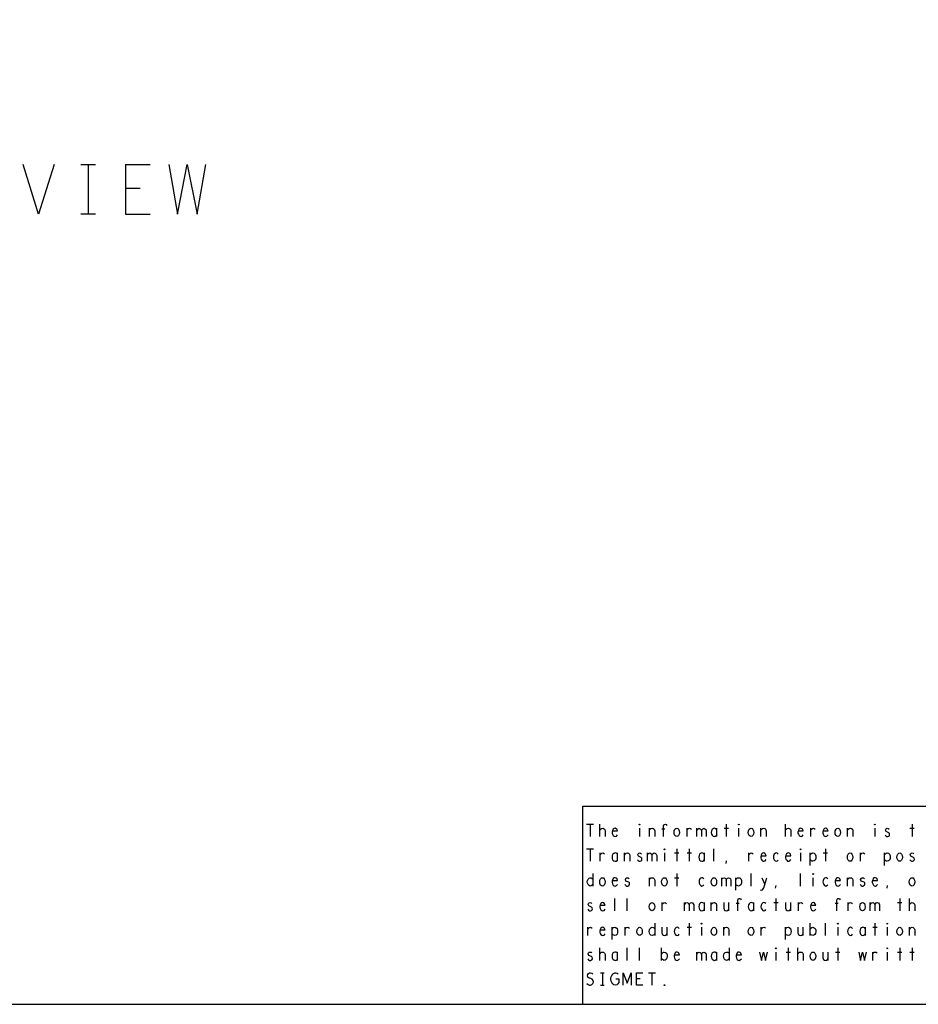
# Model space of a CAD drawing. Extents: x 17.4 to 50.4, y 21.5 to 42.5.
# Tile 8 of 12: x 35.9 to 43.1, y 21.5 to 29.4. Entities that reach past the tile are written whole.
import ezdxf

# ---------------------------------------------------------------- set-up
doc = ezdxf.new("R2010")
doc.units = 0
doc.layers.add('RVP8-TX_d_bas', color=2, linetype='CONTINUOUS')

msp = doc.modelspace()

# ---------------------------------------------------------------- linework, layer by layer
at = {"layer": 'RVP8-TX_d_bas'}
for points in [[(17.43, 21.495), (50.43, 21.495), (50.43, 42.495), (17.43, 42.495), (17.43, 21.495)], [(40.887, 22.943), (40.885, 22.945), (40.885, 22.948), (40.887, 22.95), (40.89, 22.948), (40.89, 22.945), (40.887, 22.943)], [(41.187, 22.85), (41.18, 22.852), (41.172, 22.858), (41.167, 22.87), (41.165, 22.883), (41.167, 22.897), (41.172, 22.908), (41.18, 22.915), (41.187, 22.917), (41.195, 22.915), (41.202, 22.908), (41.207, 22.897), (41.209, 22.883), (41.207, 22.87), (41.202, 22.858), (41.195, 22.852), (41.187, 22.85)], [(41.687, 22.943), (41.685, 22.945), (41.685, 22.948), (41.687, 22.95), (41.69, 22.948), (41.69, 22.945), (41.687, 22.943)], [(41.787, 22.85), (41.78, 22.852), (41.772, 22.858), (41.767, 22.87), (41.765, 22.883), (41.767, 22.897), (41.772, 22.908), (41.78, 22.915), (41.787, 22.917), (41.795, 22.915), (41.802, 22.908), (41.807, 22.897), (41.809, 22.883), (41.807, 22.87), (41.802, 22.858), (41.795, 22.852), (41.787, 22.85)], [(42.487, 22.85), (42.48, 22.852), (42.473, 22.858), (42.467, 22.87), (42.465, 22.883), (42.467, 22.897), (42.473, 22.908), (42.48, 22.915), (42.487, 22.917), (42.495, 22.915), (42.502, 22.908), (42.507, 22.897), (42.509, 22.883), (42.507, 22.87), (42.502, 22.858), (42.495, 22.852), (42.487, 22.85)], [(42.787, 22.943), (42.785, 22.945), (42.785, 22.948), (42.787, 22.95), (42.79, 22.948), (42.79, 22.945), (42.787, 22.943)], [(41.087, 22.743), (41.085, 22.745), (41.085, 22.748), (41.087, 22.75), (41.09, 22.748), (41.09, 22.745), (41.087, 22.743)], [(42.187, 22.743), (42.185, 22.745), (42.185, 22.748), (42.187, 22.75), (42.19, 22.748), (42.19, 22.745), (42.187, 22.743)], [(42.587, 22.65), (42.58, 22.652), (42.572, 22.658), (42.567, 22.67), (42.565, 22.683), (42.567, 22.697), (42.572, 22.708), (42.58, 22.715), (42.587, 22.717), (42.595, 22.715), (42.602, 22.708), (42.607, 22.697), (42.609, 22.683), (42.607, 22.67), (42.602, 22.658), (42.595, 22.652), (42.587, 22.65)], [(42.987, 22.65), (42.98, 22.652), (42.973, 22.658), (42.967, 22.67), (42.965, 22.683), (42.967, 22.697), (42.973, 22.708), (42.98, 22.715), (42.987, 22.717), (42.995, 22.715), (43.002, 22.708), (43.007, 22.697), (43.009, 22.683), (43.007, 22.67), (43.002, 22.658), (42.995, 22.652), (42.987, 22.65)], [(40.587, 22.45), (40.58, 22.452), (40.572, 22.458), (40.567, 22.47), (40.565, 22.483), (40.567, 22.497), (40.572, 22.508), (40.58, 22.515), (40.587, 22.517), (40.595, 22.515), (40.602, 22.508), (40.607, 22.497), (40.609, 22.483), (40.607, 22.47), (40.602, 22.458), (40.595, 22.452), (40.587, 22.45)], [(41.087, 22.45), (41.08, 22.452), (41.072, 22.458), (41.067, 22.47), (41.065, 22.483), (41.067, 22.497), (41.072, 22.508), (41.08, 22.515), (41.087, 22.517), (41.095, 22.515), (41.102, 22.508), (41.107, 22.497), (41.109, 22.483), (41.107, 22.47), (41.102, 22.458), (41.095, 22.452), (41.087, 22.45)], [(41.487, 22.45), (41.48, 22.452), (41.473, 22.458), (41.467, 22.47), (41.465, 22.483), (41.467, 22.497), (41.473, 22.508), (41.48, 22.515), (41.487, 22.517), (41.495, 22.515), (41.502, 22.508), (41.507, 22.497), (41.509, 22.483), (41.507, 22.47), (41.502, 22.458), (41.495, 22.452), (41.487, 22.45)], [(42.287, 22.543), (42.285, 22.545), (42.285, 22.548), (42.287, 22.55), (42.29, 22.548), (42.29, 22.545), (42.287, 22.543)], [(43.087, 22.45), (43.08, 22.452), (43.072, 22.458), (43.067, 22.47), (43.065, 22.483), (43.067, 22.497), (43.072, 22.508), (43.08, 22.515), (43.087, 22.517), (43.095, 22.515), (43.102, 22.508), (43.107, 22.497), (43.109, 22.483), (43.107, 22.47), (43.102, 22.458), (43.095, 22.452), (43.087, 22.45)], [(40.987, 22.25), (40.98, 22.252), (40.973, 22.258), (40.967, 22.27), (40.965, 22.283), (40.967, 22.297), (40.973, 22.308), (40.98, 22.315), (40.987, 22.317), (40.995, 22.315), (41.002, 22.308), (41.007, 22.297), (41.009, 22.283), (41.007, 22.27), (41.002, 22.258), (40.995, 22.252), (40.987, 22.25)], [(42.687, 22.25), (42.68, 22.252), (42.672, 22.258), (42.667, 22.27), (42.665, 22.283), (42.667, 22.297), (42.672, 22.308), (42.68, 22.315), (42.687, 22.317), (42.695, 22.315), (42.702, 22.308), (42.707, 22.297), (42.709, 22.283), (42.707, 22.27), (42.702, 22.258), (42.695, 22.252), (42.687, 22.25)], [(40.887, 22.05), (40.88, 22.052), (40.872, 22.058), (40.867, 22.07), (40.865, 22.083), (40.867, 22.097), (40.872, 22.108), (40.88, 22.115), (40.887, 22.117), (40.895, 22.115), (40.902, 22.108), (40.907, 22.097), (40.909, 22.083), (40.907, 22.07), (40.902, 22.058), (40.895, 22.052), (40.887, 22.05)], [(41.387, 22.143), (41.385, 22.145), (41.385, 22.148), (41.387, 22.15), (41.39, 22.148), (41.39, 22.145), (41.387, 22.143)], [(41.487, 22.05), (41.48, 22.052), (41.473, 22.058), (41.467, 22.07), (41.465, 22.083), (41.467, 22.097), (41.473, 22.108), (41.48, 22.115), (41.487, 22.117), (41.495, 22.115), (41.502, 22.108), (41.507, 22.097), (41.509, 22.083), (41.507, 22.07), (41.502, 22.058), (41.495, 22.052), (41.487, 22.05)], [(41.787, 22.05), (41.78, 22.052), (41.772, 22.058), (41.767, 22.07), (41.765, 22.083), (41.767, 22.097), (41.772, 22.108), (41.78, 22.115), (41.787, 22.117), (41.795, 22.115), (41.802, 22.108), (41.807, 22.097), (41.809, 22.083), (41.807, 22.07), (41.802, 22.058), (41.795, 22.052), (41.787, 22.05)], [(42.487, 22.143), (42.485, 22.145), (42.485, 22.148), (42.487, 22.15), (42.49, 22.148), (42.49, 22.145), (42.487, 22.143)], [(42.887, 22.143), (42.885, 22.145), (42.885, 22.148), (42.887, 22.15), (42.89, 22.148), (42.89, 22.145), (42.887, 22.143)], [(42.987, 22.05), (42.98, 22.052), (42.973, 22.058), (42.967, 22.07), (42.965, 22.083), (42.967, 22.097), (42.973, 22.108), (42.98, 22.115), (42.987, 22.117), (42.995, 22.115), (43.002, 22.108), (43.007, 22.097), (43.009, 22.083), (43.007, 22.07), (43.002, 22.058), (42.995, 22.052), (42.987, 22.05)], [(41.987, 21.943), (41.985, 21.945), (41.985, 21.948), (41.987, 21.95), (41.99, 21.948), (41.99, 21.945), (41.987, 21.943)], [(42.887, 21.943), (42.885, 21.945), (42.885, 21.948), (42.887, 21.95), (42.89, 21.948), (42.89, 21.945), (42.887, 21.943)], [(42.287, 21.85), (42.28, 21.852), (42.272, 21.858), (42.267, 21.87), (42.265, 21.883), (42.267, 21.897), (42.272, 21.908), (42.28, 21.915), (42.287, 21.917), (42.295, 21.915), (42.302, 21.908), (42.307, 21.897), (42.309, 21.883), (42.307, 21.87), (42.302, 21.858), (42.295, 21.852), (42.287, 21.85)], [(41.087, 21.647), (41.085, 21.648), (41.085, 21.652), (41.087, 21.653), (41.09, 21.652), (41.09, 21.648), (41.087, 21.647), (41.087, 21.647)]]:
    msp.add_lwpolyline(points, close=True, dxfattribs=at)
for points in [[(36.16, 28.275), (36.035, 27.875), (35.91, 28.275)], [(36.375, 28.275), (36.495, 28.275)], [(36.435, 28.275), (36.435, 27.875)], [(36.735, 28.275), (36.935, 28.275)], [(36.735, 28.275), (36.735, 27.875), (36.935, 27.875)], [(37.085, 28.275), (37.155, 27.875), (37.235, 28.275), (37.315, 27.875), (37.385, 28.275)], [(36.855, 28.082), (36.735, 28.082)], [(36.495, 27.875), (36.375, 27.875)], [(40.43, 21.495), (40.43, 23.095), (44.23, 23.095), (50.43, 23.095)], [(40.459, 22.95), (40.516, 22.95)], [(40.487, 22.95), (40.487, 22.85)], [(40.566, 22.85), (40.566, 22.95)], [(40.566, 22.902), (40.572, 22.91), (40.579, 22.915), (40.589, 22.917), (40.596, 22.915), (40.605, 22.908), (40.609, 22.898), (40.609, 22.85)], [(40.669, 22.895), (40.709, 22.895), (40.705, 22.907), (40.699, 22.913), (40.69, 22.917), (40.681, 22.915), (40.674, 22.91), (40.669, 22.898), (40.666, 22.888), (40.666, 22.878), (40.669, 22.868), (40.675, 22.858), (40.682, 22.852), (40.691, 22.85), (40.7, 22.853), (40.709, 22.863)], [(40.887, 22.917), (40.887, 22.85)], [(40.966, 22.85), (40.966, 22.917)], [(40.966, 22.9), (40.971, 22.908), (40.979, 22.915), (40.989, 22.917), (40.997, 22.915), (41.005, 22.908), (41.009, 22.897), (41.009, 22.85)], [(41.091, 22.91), (41.066, 22.91)], [(41.08, 22.85), (41.08, 22.935), (41.082, 22.943), (41.087, 22.948), (41.095, 22.95), (41.102, 22.947), (41.106, 22.938)], [(41.27, 22.85), (41.27, 22.917)], [(41.27, 22.903), (41.276, 22.91), (41.282, 22.915), (41.291, 22.917), (41.297, 22.915), (41.305, 22.91)], [(41.35, 22.85), (41.35, 22.917)], [(41.35, 22.898), (41.354, 22.907), (41.36, 22.913), (41.369, 22.917), (41.377, 22.913), (41.384, 22.907), (41.387, 22.898), (41.387, 22.85)], [(41.387, 22.898), (41.391, 22.907), (41.397, 22.913), (41.406, 22.917), (41.415, 22.913), (41.421, 22.907), (41.425, 22.897), (41.425, 22.85)], [(41.51, 22.905), (41.505, 22.912), (41.497, 22.915), (41.489, 22.917), (41.48, 22.913), (41.473, 22.907), (41.467, 22.897), (41.465, 22.883), (41.467, 22.87), (41.473, 22.86), (41.48, 22.853), (41.489, 22.85), (41.497, 22.852), (41.505, 22.857), (41.51, 22.863)], [(41.51, 22.85), (41.51, 22.917)], [(41.57, 22.917), (41.605, 22.917)], [(41.587, 22.95), (41.587, 22.85)], [(41.687, 22.917), (41.687, 22.85)], [(41.866, 22.85), (41.866, 22.917)], [(41.866, 22.9), (41.871, 22.908), (41.879, 22.915), (41.889, 22.917), (41.897, 22.915), (41.905, 22.908), (41.909, 22.897), (41.909, 22.85)], [(42.066, 22.85), (42.066, 22.95)], [(42.066, 22.902), (42.072, 22.91), (42.079, 22.915), (42.089, 22.917), (42.096, 22.915), (42.105, 22.908), (42.109, 22.898), (42.109, 22.85)], [(42.169, 22.895), (42.209, 22.895), (42.205, 22.907), (42.199, 22.913), (42.19, 22.917), (42.181, 22.915), (42.174, 22.91), (42.169, 22.898), (42.166, 22.888), (42.166, 22.878), (42.169, 22.868), (42.175, 22.858), (42.182, 22.852), (42.191, 22.85), (42.2, 22.853), (42.209, 22.863)], [(42.27, 22.85), (42.27, 22.917)], [(42.27, 22.903), (42.276, 22.91), (42.282, 22.915), (42.291, 22.917), (42.297, 22.915), (42.305, 22.91)], [(42.369, 22.895), (42.409, 22.895), (42.405, 22.907), (42.399, 22.913), (42.39, 22.917), (42.381, 22.915), (42.374, 22.91), (42.369, 22.898), (42.366, 22.888), (42.366, 22.878), (42.369, 22.868), (42.375, 22.858), (42.382, 22.852), (42.391, 22.85), (42.4, 22.853), (42.409, 22.863)], [(42.566, 22.85), (42.566, 22.917)], [(42.566, 22.9), (42.571, 22.908), (42.579, 22.915), (42.589, 22.917), (42.597, 22.915), (42.605, 22.908), (42.609, 22.897), (42.609, 22.85)], [(42.787, 22.917), (42.787, 22.85)], [(42.869, 22.862), (42.875, 22.855), (42.884, 22.85), (42.891, 22.85), (42.899, 22.853), (42.904, 22.858), (42.906, 22.865), (42.905, 22.875), (42.9, 22.88), (42.877, 22.89), (42.872, 22.902), (42.875, 22.91), (42.88, 22.915), (42.887, 22.917), (42.895, 22.915), (42.902, 22.91)], [(43.07, 22.917), (43.105, 22.917)], [(43.087, 22.95), (43.087, 22.85)], [(40.459, 22.75), (40.516, 22.75)], [(40.487, 22.75), (40.487, 22.65)], [(41.187, 22.75), (41.187, 22.65)], [(41.287, 22.75), (41.287, 22.65)], [(41.487, 22.65), (41.487, 22.75)], [(42.387, 22.75), (42.387, 22.65)], [(40.57, 22.65), (40.57, 22.717)], [(40.57, 22.703), (40.576, 22.71), (40.582, 22.715), (40.591, 22.717), (40.597, 22.715), (40.605, 22.71)], [(40.71, 22.705), (40.705, 22.712), (40.697, 22.715), (40.689, 22.717), (40.68, 22.713), (40.672, 22.707), (40.667, 22.697), (40.665, 22.683), (40.667, 22.67), (40.672, 22.66), (40.68, 22.653), (40.689, 22.65), (40.697, 22.652), (40.705, 22.657), (40.71, 22.663)], [(40.71, 22.65), (40.71, 22.717)], [(40.766, 22.65), (40.766, 22.717)], [(40.766, 22.7), (40.771, 22.708), (40.779, 22.715), (40.789, 22.717), (40.797, 22.715), (40.805, 22.708), (40.809, 22.697), (40.809, 22.65)], [(40.869, 22.662), (40.875, 22.655), (40.884, 22.65), (40.891, 22.65), (40.899, 22.653), (40.904, 22.658), (40.906, 22.665), (40.905, 22.675), (40.9, 22.68), (40.877, 22.69), (40.872, 22.702), (40.875, 22.71), (40.88, 22.715), (40.887, 22.717), (40.895, 22.715), (40.902, 22.71)], [(40.95, 22.65), (40.95, 22.717)], [(40.95, 22.698), (40.954, 22.707), (40.96, 22.713), (40.969, 22.717), (40.977, 22.713), (40.984, 22.707), (40.987, 22.698), (40.987, 22.65)], [(40.987, 22.698), (40.991, 22.707), (40.997, 22.713), (41.006, 22.717), (41.015, 22.713), (41.021, 22.707), (41.025, 22.697), (41.025, 22.65)], [(41.087, 22.717), (41.087, 22.65)], [(41.17, 22.717), (41.205, 22.717)], [(41.27, 22.717), (41.305, 22.717)], [(41.41, 22.705), (41.405, 22.712), (41.397, 22.715), (41.389, 22.717), (41.38, 22.713), (41.372, 22.707), (41.367, 22.697), (41.365, 22.683), (41.367, 22.67), (41.372, 22.66), (41.38, 22.653), (41.389, 22.65), (41.397, 22.652), (41.405, 22.657), (41.41, 22.663)], [(41.41, 22.65), (41.41, 22.717)], [(41.77, 22.65), (41.77, 22.717)], [(41.77, 22.703), (41.776, 22.71), (41.782, 22.715), (41.791, 22.717), (41.797, 22.715), (41.805, 22.71)], [(41.869, 22.695), (41.909, 22.695), (41.905, 22.707), (41.899, 22.713), (41.89, 22.717), (41.881, 22.715), (41.874, 22.71), (41.869, 22.698), (41.866, 22.688), (41.866, 22.678), (41.869, 22.668), (41.875, 22.658), (41.882, 22.652), (41.891, 22.65), (41.9, 22.653), (41.909, 22.663)], [(42.007, 22.708), (41.999, 22.715), (41.991, 22.717), (41.981, 22.713), (41.974, 22.707), (41.969, 22.695), (41.967, 22.683), (41.969, 22.672), (41.974, 22.662), (41.981, 22.653), (41.991, 22.65), (42, 22.653), (42.007, 22.66)], [(42.069, 22.695), (42.109, 22.695), (42.105, 22.707), (42.099, 22.713), (42.09, 22.717), (42.081, 22.715), (42.074, 22.71), (42.069, 22.698), (42.066, 22.688), (42.066, 22.678), (42.069, 22.668), (42.075, 22.658), (42.082, 22.652), (42.091, 22.65), (42.1, 22.653), (42.109, 22.663)], [(42.187, 22.717), (42.187, 22.65)], [(42.265, 22.617), (42.265, 22.717)], [(42.265, 22.702), (42.271, 22.71), (42.277, 22.715), (42.287, 22.717), (42.296, 22.715), (42.305, 22.707), (42.309, 22.695), (42.31, 22.683), (42.309, 22.672), (42.305, 22.66), (42.297, 22.653), (42.287, 22.65), (42.279, 22.652), (42.27, 22.657), (42.265, 22.663)], [(42.37, 22.717), (42.405, 22.717)], [(42.67, 22.65), (42.67, 22.717)], [(42.67, 22.703), (42.676, 22.71), (42.682, 22.715), (42.691, 22.717), (42.697, 22.715), (42.705, 22.71)], [(42.865, 22.617), (42.865, 22.717)], [(42.865, 22.702), (42.871, 22.71), (42.877, 22.715), (42.887, 22.717), (42.896, 22.715), (42.905, 22.707), (42.909, 22.695), (42.91, 22.683), (42.909, 22.672), (42.905, 22.66), (42.897, 22.653), (42.887, 22.65), (42.879, 22.652), (42.87, 22.657), (42.865, 22.663)], [(43.069, 22.662), (43.075, 22.655), (43.084, 22.65), (43.091, 22.65), (43.099, 22.653), (43.104, 22.658), (43.106, 22.665), (43.105, 22.675), (43.1, 22.68), (43.077, 22.69), (43.072, 22.702), (43.075, 22.71), (43.08, 22.715), (43.087, 22.717), (43.095, 22.715), (43.102, 22.71)], [(41.585, 22.632), (41.59, 22.653)], [(40.51, 22.465), (40.505, 22.457), (40.497, 22.452), (40.489, 22.45), (40.479, 22.453), (40.471, 22.462), (40.466, 22.472), (40.465, 22.483), (40.466, 22.495), (40.471, 22.505), (40.479, 22.513), (40.489, 22.517), (40.497, 22.515), (40.504, 22.512), (40.51, 22.505)], [(40.51, 22.55), (40.51, 22.45)], [(40.669, 22.495), (40.709, 22.495), (40.705, 22.507), (40.699, 22.513), (40.69, 22.517), (40.681, 22.515), (40.674, 22.51), (40.669, 22.498), (40.666, 22.488), (40.666, 22.478), (40.669, 22.468), (40.675, 22.458), (40.682, 22.452), (40.691, 22.45), (40.7, 22.453), (40.709, 22.463)], [(40.769, 22.462), (40.775, 22.455), (40.784, 22.45), (40.791, 22.45), (40.799, 22.453), (40.804, 22.458), (40.806, 22.465), (40.805, 22.475), (40.8, 22.48), (40.777, 22.49), (40.772, 22.502), (40.775, 22.51), (40.78, 22.515), (40.787, 22.517), (40.795, 22.515), (40.802, 22.51)], [(40.966, 22.45), (40.966, 22.517)], [(40.966, 22.5), (40.971, 22.508), (40.979, 22.515), (40.989, 22.517), (40.997, 22.515), (41.005, 22.508), (41.009, 22.497), (41.009, 22.45)], [(41.17, 22.517), (41.205, 22.517)], [(41.187, 22.55), (41.187, 22.45)], [(41.407, 22.508), (41.399, 22.515), (41.391, 22.517), (41.381, 22.513), (41.374, 22.507), (41.369, 22.495), (41.367, 22.483), (41.369, 22.472), (41.374, 22.462), (41.381, 22.453), (41.391, 22.45), (41.4, 22.453), (41.407, 22.46)], [(41.55, 22.45), (41.55, 22.517)], [(41.55, 22.498), (41.554, 22.507), (41.56, 22.513), (41.569, 22.517), (41.577, 22.513), (41.584, 22.507), (41.587, 22.498), (41.587, 22.45)], [(41.587, 22.498), (41.591, 22.507), (41.597, 22.513), (41.606, 22.517), (41.615, 22.513), (41.621, 22.507), (41.625, 22.497), (41.625, 22.45)], [(41.665, 22.417), (41.665, 22.517)], [(41.665, 22.502), (41.671, 22.51), (41.677, 22.515), (41.687, 22.517), (41.696, 22.515), (41.705, 22.507), (41.709, 22.495), (41.71, 22.483), (41.709, 22.472), (41.705, 22.46), (41.697, 22.453), (41.687, 22.45), (41.679, 22.452), (41.67, 22.457), (41.665, 22.463)], [(41.787, 22.45), (41.787, 22.55)], [(41.861, 22.42), (41.869, 22.417), (41.879, 22.42), (41.885, 22.427), (41.89, 22.435), (41.897, 22.462), (41.914, 22.517)], [(41.874, 22.517), (41.897, 22.462)], [(42.187, 22.45), (42.187, 22.55)], [(42.287, 22.517), (42.287, 22.45)], [(42.407, 22.508), (42.399, 22.515), (42.391, 22.517), (42.381, 22.513), (42.374, 22.507), (42.369, 22.495), (42.367, 22.483), (42.369, 22.472), (42.374, 22.462), (42.381, 22.453), (42.391, 22.45), (42.4, 22.453), (42.407, 22.46)], [(42.469, 22.495), (42.509, 22.495), (42.505, 22.507), (42.499, 22.513), (42.49, 22.517), (42.481, 22.515), (42.474, 22.51), (42.469, 22.498), (42.466, 22.488), (42.466, 22.478), (42.469, 22.468), (42.475, 22.458), (42.482, 22.452), (42.491, 22.45), (42.5, 22.453), (42.509, 22.463)], [(42.566, 22.45), (42.566, 22.517)], [(42.566, 22.5), (42.571, 22.508), (42.579, 22.515), (42.589, 22.517), (42.597, 22.515), (42.605, 22.508), (42.609, 22.497), (42.609, 22.45)], [(42.669, 22.462), (42.675, 22.455), (42.684, 22.45), (42.691, 22.45), (42.699, 22.453), (42.704, 22.458), (42.706, 22.465), (42.705, 22.475), (42.7, 22.48), (42.677, 22.49), (42.672, 22.502), (42.675, 22.51), (42.68, 22.515), (42.687, 22.517), (42.695, 22.515), (42.702, 22.51)], [(42.769, 22.495), (42.809, 22.495), (42.805, 22.507), (42.799, 22.513), (42.79, 22.517), (42.781, 22.515), (42.774, 22.51), (42.769, 22.498), (42.766, 22.488), (42.766, 22.478), (42.769, 22.468), (42.775, 22.458), (42.782, 22.452), (42.791, 22.45), (42.8, 22.453), (42.809, 22.463)], [(41.985, 22.432), (41.99, 22.453)], [(42.885, 22.432), (42.89, 22.453)], [(40.687, 22.25), (40.687, 22.35)], [(40.787, 22.25), (40.787, 22.35)], [(41.68, 22.25), (41.68, 22.335), (41.682, 22.343), (41.687, 22.348), (41.695, 22.35), (41.702, 22.347), (41.706, 22.338)], [(41.987, 22.35), (41.987, 22.25)], [(42.48, 22.25), (42.48, 22.335), (42.482, 22.343), (42.487, 22.348), (42.495, 22.35), (42.502, 22.347), (42.506, 22.338)], [(42.987, 22.35), (42.987, 22.25)], [(43.066, 22.25), (43.066, 22.35)], [(40.469, 22.262), (40.475, 22.255), (40.484, 22.25), (40.491, 22.25), (40.499, 22.253), (40.504, 22.258), (40.506, 22.265), (40.505, 22.275), (40.5, 22.28), (40.477, 22.29), (40.473, 22.302), (40.475, 22.31), (40.48, 22.315), (40.487, 22.317), (40.495, 22.315), (40.502, 22.31)], [(40.569, 22.295), (40.609, 22.295), (40.605, 22.307), (40.599, 22.313), (40.59, 22.317), (40.581, 22.315), (40.574, 22.31), (40.569, 22.298), (40.566, 22.288), (40.566, 22.278), (40.569, 22.268), (40.575, 22.258), (40.582, 22.252), (40.591, 22.25), (40.6, 22.253), (40.609, 22.263)], [(41.07, 22.25), (41.07, 22.317)], [(41.07, 22.303), (41.076, 22.31), (41.082, 22.315), (41.091, 22.317), (41.097, 22.315), (41.105, 22.31)], [(41.25, 22.25), (41.25, 22.317)], [(41.25, 22.298), (41.254, 22.307), (41.26, 22.313), (41.269, 22.317), (41.277, 22.313), (41.284, 22.307), (41.287, 22.298), (41.287, 22.25)], [(41.287, 22.298), (41.291, 22.307), (41.297, 22.313), (41.306, 22.317), (41.315, 22.313), (41.321, 22.307), (41.325, 22.297), (41.325, 22.25)], [(41.41, 22.305), (41.405, 22.312), (41.397, 22.315), (41.389, 22.317), (41.38, 22.313), (41.372, 22.307), (41.367, 22.297), (41.365, 22.283), (41.367, 22.27), (41.372, 22.26), (41.38, 22.253), (41.389, 22.25), (41.397, 22.252), (41.405, 22.257), (41.41, 22.263)], [(41.41, 22.25), (41.41, 22.317)], [(41.466, 22.25), (41.466, 22.317)], [(41.466, 22.3), (41.471, 22.308), (41.479, 22.315), (41.489, 22.317), (41.497, 22.315), (41.505, 22.308), (41.509, 22.297), (41.509, 22.25)], [(41.566, 22.317), (41.566, 22.27), (41.571, 22.258), (41.579, 22.252), (41.587, 22.25), (41.596, 22.252), (41.604, 22.258), (41.609, 22.27)], [(41.609, 22.25), (41.609, 22.317)], [(41.691, 22.31), (41.666, 22.31)], [(41.81, 22.305), (41.805, 22.312), (41.797, 22.315), (41.789, 22.317), (41.78, 22.313), (41.772, 22.307), (41.767, 22.297), (41.765, 22.283), (41.767, 22.27), (41.772, 22.26), (41.78, 22.253), (41.789, 22.25), (41.797, 22.252), (41.805, 22.257), (41.81, 22.263)], [(41.81, 22.25), (41.81, 22.317)], [(41.907, 22.308), (41.899, 22.315), (41.891, 22.317), (41.881, 22.313), (41.874, 22.307), (41.869, 22.295), (41.867, 22.283), (41.869, 22.272), (41.874, 22.262), (41.881, 22.253), (41.891, 22.25), (41.9, 22.253), (41.907, 22.26)], [(41.97, 22.317), (42.005, 22.317)], [(42.066, 22.317), (42.066, 22.27), (42.071, 22.258), (42.079, 22.252), (42.087, 22.25), (42.096, 22.252), (42.104, 22.258), (42.109, 22.27)], [(42.109, 22.25), (42.109, 22.317)], [(42.17, 22.25), (42.17, 22.317)], [(42.17, 22.303), (42.176, 22.31), (42.182, 22.315), (42.191, 22.317), (42.197, 22.315), (42.205, 22.31)], [(42.269, 22.295), (42.309, 22.295), (42.305, 22.307), (42.299, 22.313), (42.29, 22.317), (42.281, 22.315), (42.274, 22.31), (42.269, 22.298), (42.266, 22.288), (42.266, 22.278), (42.269, 22.268), (42.275, 22.258), (42.282, 22.252), (42.291, 22.25), (42.3, 22.253), (42.309, 22.263)], [(42.491, 22.31), (42.466, 22.31)], [(42.57, 22.25), (42.57, 22.317)], [(42.57, 22.303), (42.576, 22.31), (42.582, 22.315), (42.591, 22.317), (42.597, 22.315), (42.605, 22.31)], [(42.75, 22.25), (42.75, 22.317)], [(42.75, 22.298), (42.754, 22.307), (42.76, 22.313), (42.769, 22.317), (42.777, 22.313), (42.784, 22.307), (42.787, 22.298), (42.787, 22.25)], [(42.787, 22.298), (42.791, 22.307), (42.797, 22.313), (42.806, 22.317), (42.815, 22.313), (42.821, 22.307), (42.825, 22.297), (42.825, 22.25)], [(42.97, 22.317), (43.005, 22.317)], [(43.066, 22.302), (43.072, 22.31), (43.079, 22.315), (43.089, 22.317), (43.096, 22.315), (43.105, 22.308), (43.109, 22.298), (43.109, 22.25)], [(40.47, 22.05), (40.47, 22.117)], [(40.47, 22.103), (40.476, 22.11), (40.482, 22.115), (40.491, 22.117), (40.497, 22.115), (40.505, 22.11)], [(40.569, 22.095), (40.609, 22.095), (40.605, 22.107), (40.599, 22.113), (40.59, 22.117), (40.581, 22.115), (40.574, 22.11), (40.569, 22.098), (40.566, 22.088), (40.566, 22.078), (40.569, 22.068), (40.575, 22.058), (40.582, 22.052), (40.591, 22.05), (40.6, 22.053), (40.609, 22.063)], [(40.665, 22.017), (40.665, 22.117)], [(40.665, 22.102), (40.671, 22.11), (40.677, 22.115), (40.687, 22.117), (40.696, 22.115), (40.705, 22.107), (40.709, 22.095), (40.71, 22.083), (40.709, 22.072), (40.705, 22.06), (40.697, 22.053), (40.687, 22.05), (40.679, 22.052), (40.67, 22.057), (40.665, 22.063)], [(40.77, 22.05), (40.77, 22.117)], [(40.77, 22.103), (40.776, 22.11), (40.782, 22.115), (40.791, 22.117), (40.797, 22.115), (40.805, 22.11)], [(41.01, 22.065), (41.005, 22.057), (40.997, 22.052), (40.989, 22.05), (40.979, 22.053), (40.971, 22.062), (40.966, 22.072), (40.965, 22.083), (40.966, 22.095), (40.971, 22.105), (40.979, 22.113), (40.989, 22.117), (40.997, 22.115), (41.004, 22.112), (41.01, 22.105)], [(41.01, 22.15), (41.01, 22.05)], [(41.066, 22.117), (41.066, 22.07), (41.071, 22.058), (41.079, 22.052), (41.087, 22.05), (41.096, 22.052), (41.104, 22.058), (41.109, 22.07)], [(41.109, 22.05), (41.109, 22.117)], [(41.207, 22.108), (41.199, 22.115), (41.191, 22.117), (41.181, 22.113), (41.174, 22.107), (41.169, 22.095), (41.167, 22.083), (41.169, 22.072), (41.174, 22.062), (41.181, 22.053), (41.191, 22.05), (41.2, 22.053), (41.207, 22.06)], [(41.27, 22.117), (41.305, 22.117)], [(41.287, 22.15), (41.287, 22.05)], [(41.387, 22.117), (41.387, 22.05)], [(41.566, 22.05), (41.566, 22.117)], [(41.566, 22.1), (41.571, 22.108), (41.579, 22.115), (41.589, 22.117), (41.597, 22.115), (41.605, 22.108), (41.609, 22.097), (41.609, 22.05)], [(41.87, 22.05), (41.87, 22.117)], [(41.87, 22.103), (41.876, 22.11), (41.882, 22.115), (41.891, 22.117), (41.897, 22.115), (41.905, 22.11)], [(42.065, 22.017), (42.065, 22.117)], [(42.065, 22.102), (42.071, 22.11), (42.077, 22.115), (42.087, 22.117), (42.096, 22.115), (42.105, 22.107), (42.109, 22.095), (42.11, 22.083), (42.109, 22.072), (42.105, 22.06), (42.097, 22.053), (42.087, 22.05), (42.079, 22.052), (42.07, 22.057), (42.065, 22.063)], [(42.166, 22.117), (42.166, 22.07), (42.171, 22.058), (42.179, 22.052), (42.187, 22.05), (42.196, 22.052), (42.204, 22.058), (42.209, 22.07)], [(42.209, 22.05), (42.209, 22.117)], [(42.265, 22.05), (42.265, 22.15)], [(42.265, 22.1), (42.271, 22.11), (42.279, 22.115), (42.286, 22.117), (42.297, 22.113), (42.305, 22.107), (42.31, 22.095), (42.31, 22.082), (42.307, 22.068), (42.302, 22.058), (42.294, 22.052), (42.286, 22.05), (42.279, 22.052), (42.271, 22.057), (42.265, 22.065)], [(42.387, 22.05), (42.387, 22.15)], [(42.487, 22.117), (42.487, 22.05)], [(42.607, 22.108), (42.599, 22.115), (42.591, 22.117), (42.581, 22.113), (42.574, 22.107), (42.569, 22.095), (42.567, 22.083), (42.569, 22.072), (42.574, 22.062), (42.581, 22.053), (42.591, 22.05), (42.6, 22.053), (42.607, 22.06)], [(42.71, 22.105), (42.705, 22.112), (42.697, 22.115), (42.689, 22.117), (42.68, 22.113), (42.672, 22.107), (42.667, 22.097), (42.665, 22.083), (42.667, 22.07), (42.672, 22.06), (42.68, 22.053), (42.689, 22.05), (42.697, 22.052), (42.705, 22.057), (42.71, 22.063)], [(42.71, 22.05), (42.71, 22.117)], [(42.77, 22.117), (42.805, 22.117)], [(42.787, 22.15), (42.787, 22.05)], [(42.887, 22.117), (42.887, 22.05)], [(43.066, 22.05), (43.066, 22.117)], [(43.066, 22.1), (43.071, 22.108), (43.079, 22.115), (43.089, 22.117), (43.097, 22.115), (43.105, 22.108), (43.109, 22.097), (43.109, 22.05)], [(40.566, 21.85), (40.566, 21.95)], [(40.787, 21.85), (40.787, 21.95)], [(40.887, 21.85), (40.887, 21.95)], [(41.065, 21.85), (41.065, 21.95)], [(41.61, 21.95), (41.61, 21.85)], [(42.087, 21.95), (42.087, 21.85)], [(42.166, 21.85), (42.166, 21.95)], [(42.487, 21.95), (42.487, 21.85)], [(42.987, 21.95), (42.987, 21.85)], [(43.087, 21.95), (43.087, 21.85)], [(40.469, 21.862), (40.475, 21.855), (40.484, 21.85), (40.491, 21.85), (40.499, 21.853), (40.504, 21.858), (40.506, 21.865), (40.505, 21.875), (40.5, 21.88), (40.477, 21.89), (40.473, 21.902), (40.475, 21.91), (40.48, 21.915), (40.487, 21.917), (40.495, 21.915), (40.502, 21.91)], [(40.566, 21.902), (40.572, 21.91), (40.579, 21.915), (40.589, 21.917), (40.596, 21.915), (40.605, 21.908), (40.609, 21.898), (40.609, 21.85)], [(40.71, 21.905), (40.705, 21.912), (40.697, 21.915), (40.689, 21.917), (40.68, 21.913), (40.672, 21.907), (40.667, 21.897), (40.665, 21.883), (40.667, 21.87), (40.672, 21.86), (40.68, 21.853), (40.689, 21.85), (40.697, 21.852), (40.705, 21.857), (40.71, 21.863)], [(40.71, 21.85), (40.71, 21.917)], [(41.065, 21.9), (41.071, 21.91), (41.079, 21.915), (41.086, 21.917), (41.097, 21.913), (41.105, 21.907), (41.11, 21.895), (41.11, 21.882), (41.107, 21.868), (41.102, 21.858), (41.094, 21.852), (41.086, 21.85), (41.079, 21.852), (41.071, 21.857), (41.065, 21.865)], [(41.169, 21.895), (41.209, 21.895), (41.205, 21.907), (41.199, 21.913), (41.19, 21.917), (41.181, 21.915), (41.174, 21.91), (41.169, 21.898), (41.166, 21.888), (41.166, 21.878), (41.169, 21.868), (41.175, 21.858), (41.182, 21.852), (41.191, 21.85), (41.2, 21.853), (41.209, 21.863)], [(41.35, 21.85), (41.35, 21.917)], [(41.35, 21.898), (41.354, 21.907), (41.36, 21.913), (41.369, 21.917), (41.377, 21.913), (41.384, 21.907), (41.387, 21.898), (41.387, 21.85)], [(41.387, 21.898), (41.391, 21.907), (41.397, 21.913), (41.406, 21.917), (41.415, 21.913), (41.421, 21.907), (41.425, 21.897), (41.425, 21.85)], [(41.51, 21.905), (41.505, 21.912), (41.497, 21.915), (41.489, 21.917), (41.48, 21.913), (41.473, 21.907), (41.467, 21.897), (41.465, 21.883), (41.467, 21.87), (41.473, 21.86), (41.48, 21.853), (41.489, 21.85), (41.497, 21.852), (41.505, 21.857), (41.51, 21.863)], [(41.51, 21.85), (41.51, 21.917)], [(41.61, 21.865), (41.605, 21.857), (41.597, 21.852), (41.589, 21.85), (41.579, 21.853), (41.571, 21.862), (41.566, 21.872), (41.565, 21.883), (41.566, 21.895), (41.571, 21.905), (41.579, 21.913), (41.589, 21.917), (41.597, 21.915), (41.604, 21.912), (41.61, 21.905)], [(41.669, 21.895), (41.709, 21.895), (41.705, 21.907), (41.699, 21.913), (41.69, 21.917), (41.681, 21.915), (41.674, 21.91), (41.669, 21.898), (41.666, 21.888), (41.666, 21.878), (41.669, 21.868), (41.675, 21.858), (41.682, 21.852), (41.691, 21.85), (41.7, 21.853), (41.709, 21.863)], [(41.856, 21.917), (41.871, 21.85), (41.887, 21.917), (41.904, 21.85), (41.919, 21.917)], [(41.987, 21.917), (41.987, 21.85)], [(42.07, 21.917), (42.105, 21.917)], [(42.166, 21.902), (42.172, 21.91), (42.179, 21.915), (42.189, 21.917), (42.196, 21.915), (42.205, 21.908), (42.209, 21.898), (42.209, 21.85)], [(42.366, 21.917), (42.366, 21.87), (42.371, 21.858), (42.379, 21.852), (42.387, 21.85), (42.396, 21.852), (42.404, 21.858), (42.409, 21.87)], [(42.409, 21.85), (42.409, 21.917)], [(42.47, 21.917), (42.505, 21.917)], [(42.656, 21.917), (42.671, 21.85), (42.687, 21.917), (42.704, 21.85), (42.719, 21.917)], [(42.77, 21.85), (42.77, 21.917)], [(42.77, 21.903), (42.776, 21.91), (42.782, 21.915), (42.791, 21.917), (42.797, 21.915), (42.805, 21.91)], [(42.887, 21.917), (42.887, 21.85)], [(42.97, 21.917), (43.005, 21.917)], [(43.07, 21.917), (43.105, 21.917)], [(40.461, 21.663), (40.471, 21.655), (40.482, 21.65), (40.492, 21.65), (40.502, 21.655), (40.51, 21.663), (40.514, 21.675), (40.511, 21.687), (40.505, 21.697), (40.494, 21.703), (40.479, 21.707), (40.47, 21.713), (40.466, 21.725), (40.469, 21.737), (40.475, 21.745), (40.484, 21.75), (40.492, 21.75), (40.501, 21.747), (40.509, 21.738)], [(40.572, 21.75), (40.602, 21.75)], [(40.587, 21.75), (40.587, 21.65)], [(40.695, 21.7), (40.72, 21.7), (40.72, 21.67), (40.712, 21.66), (40.704, 21.653), (40.691, 21.65), (40.679, 21.653), (40.67, 21.66), (40.662, 21.67), (40.657, 21.682), (40.655, 21.695), (40.655, 21.707), (40.657, 21.717), (40.662, 21.728), (40.67, 21.738), (40.677, 21.745), (40.687, 21.75), (40.696, 21.75), (40.706, 21.747), (40.714, 21.74)], [(40.755, 21.65), (40.755, 21.75), (40.787, 21.667), (40.82, 21.75), (40.82, 21.65)], [(40.912, 21.65), (40.863, 21.65), (40.863, 21.75), (40.912, 21.75)], [(40.959, 21.75), (41.016, 21.75)], [(40.987, 21.75), (40.987, 21.65)], [(40.572, 21.65), (40.602, 21.65)], [(40.892, 21.702), (40.863, 21.702)]]:
    msp.add_lwpolyline(points, dxfattribs=at)

doc.saveas('drawing.dxf')
